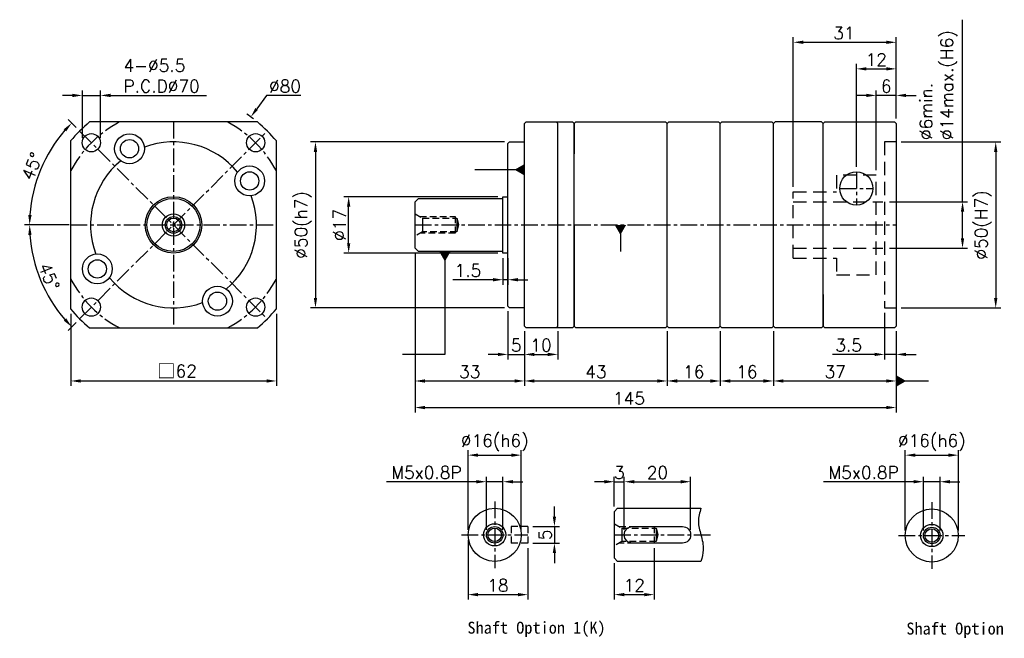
# Model space of a CAD drawing. Header units: millimetres. Extents: x -362 to 775, y -19 to 500.
# Tile 1 of 2: x -362 to -65, y 256 to 442. Entities that reach past the tile are written whole.
import ezdxf

# ---------------------------------------------------------------- set-up
doc = ezdxf.new("R2010")
doc.units = ezdxf.units.MM
doc.header["$LTSCALE"] = 4
doc.linetypes.add('CENTER', pattern=[2, 1.25, -0.25, 0.25, -0.25])
doc.linetypes.add('DASHED', pattern=[0.75, 0.5, -0.25])
for name, color, linetype in [('DIM', 6, 'Continuous'), ('MF060X-012', 7, 'Continuous'), ('MF60X1-010', 7, 'Continuous'), ('MF60X1-011', 7, 'Continuous'), ('圖框', 7, 'Continuous')]:
    doc.layers.add(name, color=color, linetype=linetype)
doc.styles.get("Standard").update_dxf_attribs({"font": 'romans.shx'})
doc.dimstyles.new('R', dxfattribs={"dimscale": 1.5, "dimtxt": 2.5, "dimasz": 2, "dimexe": 1, "dimexo": 1, "dimgap": 0.6, "dimtad": 1, "dimtoh": 1, "dimdec": 4, "dimdsep": 46, "dimtxsty": 'Standard', "dimcen": 0.5, "dimdle": 1, "dimclrt": 7, "dimadec": 4, "dimazin": 2, "dimtfac": 1, "dimtdec": 4, "dimtofl": 0, "dimtmove": 0, "dimatfit": 3, "dimfxl": 0, "dimtolj": 1, "dimarcsym": 0})
doc.dimstyles.get("Standard").update_dxf_attribs({"dimscale": 1.5, "dimtxt": 2.5, "dimasz": 2, "dimexe": 1, "dimexo": 1, "dimgap": 0.6, "dimtad": 1, "dimdec": 4, "dimdsep": 46, "dimtxsty": 'Standard', "dimcen": 0.5, "dimdle": 1, "dimclrt": 7, "dimadec": 4, "dimazin": 2, "dimtfac": 1, "dimtdec": 4, "dimtofl": 0, "dimtmove": 0, "dimatfit": 3, "dimfxl": 0, "dimtolj": 1, "dimarcsym": 0})

# ---------------------------------------------------------------- blocks, each defined once
blk = doc.blocks.new('*D12')
at = {"color": 0, "lineweight": -2}
for p, q in [((-109.84, 398.06), (-109.84, 429.06)), ((-106.84, 427.56), (-100.84, 427.56)), ((-97.84, 412.56), (-97.84, 429.06))]:
    blk.add_line(p, q, dxfattribs=at)
at = {"color": 0}
for points in [[(-106.84, 428.06), (-106.84, 427.06), (-109.84, 427.56)], [(-100.84, 428.06), (-100.84, 427.06), (-97.84, 427.56)]]:
    blk.add_solid(points, dxfattribs=at)
at = {"layer": 'Defpoints', "color": 0}
for p in [(-97.84, 427.56), (-97.84, 411.06), (-109.84, 396.56)]:
    blk.add_point(p, dxfattribs=at)
at = {"color": 7, "insert": (-103.84, 430.33), "char_height": 3.75, "attachment_point": 5}
blk.add_mtext('\\A1;12', dxfattribs=at)
blk = doc.blocks.new('*D13')
at = {"color": 0, "lineweight": -2}
for p, q in [((-134.84, 348.56), (-134.84, 332.06)), ((-97.84, 348.56), (-97.84, 332.06)), ((-131.84, 333.56), (-100.84, 333.56))]:
    blk.add_line(p, q, dxfattribs=at)
at = {"color": 0}
for points in [[(-131.84, 334.06), (-131.84, 333.06), (-134.84, 333.56)], [(-100.84, 334.06), (-100.84, 333.06), (-97.84, 333.56)]]:
    blk.add_solid(points, dxfattribs=at)
at = {"layer": 'Defpoints', "color": 0}
for p in [(-134.84, 350.06), (-97.84, 350.06), (-97.84, 333.56)]:
    blk.add_point(p, dxfattribs=at)
at = {"color": 7, "insert": (-116.21, 336.33), "char_height": 3.75, "attachment_point": 5}
blk.add_mtext('\\A1;37', dxfattribs=at)
blk = doc.blocks.new('*D28')
at = {"layer": 'Defpoints', "color": 0}
for p in [(-262.84, 389.06), (-216.34, 389.06), (-216.34, 372.06)]:
    blk.add_point(p, dxfattribs=at)
at = {"layer": '圖框', "color": 0, "lineweight": -2}
for p, q in [((-217.84, 389.06), (-264.34, 389.06)), ((-262.84, 375.06), (-262.84, 386.06)), ((-217.84, 372.06), (-264.34, 372.06))]:
    blk.add_line(p, q, dxfattribs=at)
at = {"layer": '圖框', "color": 0}
for points in [[(-263.34, 386.06), (-262.34, 386.06), (-262.84, 389.06)], [(-263.34, 375.06), (-262.34, 375.06), (-262.84, 372.06)]]:
    blk.add_solid(points, dxfattribs=at)
at = {"layer": '圖框', "color": 7, "insert": (-265.61, 380.56), "char_height": 3.75, "attachment_point": 5, "rotation": 90}
blk.add_mtext('\\A1;%%C17', dxfattribs=at)
blk = doc.blocks.new('*D29')
at = {"layer": 'Defpoints', "color": 0}
for p in [(-214.34, 405.56), (-272.84, 355.56), (-214.34, 355.56)]:
    blk.add_point(p, dxfattribs=at)
at = {"layer": '圖框', "color": 0, "lineweight": -2}
for p, q in [((-215.84, 405.56), (-274.34, 405.56)), ((-272.84, 402.56), (-272.84, 358.56)), ((-215.84, 355.56), (-274.34, 355.56))]:
    blk.add_line(p, q, dxfattribs=at)
at = {"layer": '圖框', "color": 0}
for points in [[(-273.34, 402.56), (-272.34, 402.56), (-272.84, 405.56)], [(-273.34, 358.56), (-272.34, 358.56), (-272.84, 355.56)]]:
    blk.add_solid(points, dxfattribs=at)
at = {"layer": '圖框', "color": 7, "insert": (-276.59, 380.56), "char_height": 3.75, "attachment_point": 5, "rotation": 90}
blk.add_mtext('\\A1;%%C50(h7)', dxfattribs=at)
blk = doc.blocks.new('*D30')
at = {"layer": 'Defpoints', "color": 0}
for p in [(-216.34, 372.06), (-214.84, 372.06), (-214.84, 364.06)]:
    blk.add_point(p, dxfattribs=at)
at = {"layer": '圖框', "color": 0, "lineweight": -2}
for p, q in [((-216.34, 370.56), (-216.34, 362.56)), ((-214.84, 370.56), (-214.84, 362.56)), ((-219.34, 364.06), (-231.46, 364.06)), ((-214.84, 364.06), (-216.34, 364.06)), ((-211.84, 364.06), (-208.84, 364.06))]:
    blk.add_line(p, q, dxfattribs=at)
at = {"layer": '圖框', "color": 0}
for points in [[(-219.34, 364.56), (-219.34, 363.56), (-216.34, 364.06)], [(-211.84, 364.56), (-211.84, 363.56), (-214.84, 364.06)]]:
    blk.add_solid(points, dxfattribs=at)
at = {"layer": '圖框', "color": 7, "insert": (-226.9, 366.83), "char_height": 3.75, "attachment_point": 5}
blk.add_mtext('\\A1;1.5', dxfattribs=at)
blk = doc.blocks.new('*D31')
at = {"layer": 'Defpoints', "color": 0}
for p in [(-214.84, 356.06), (-209.84, 350.06), (-209.84, 341.56)]:
    blk.add_point(p, dxfattribs=at)
at = {"layer": '圖框', "color": 0, "lineweight": -2}
for p, q in [((-214.84, 354.56), (-214.84, 340.06)), ((-209.84, 348.56), (-209.84, 340.06)), ((-217.84, 341.56), (-220.84, 341.56)), ((-214.84, 341.56), (-209.84, 341.56)), ((-206.84, 341.56), (-203.84, 341.56))]:
    blk.add_line(p, q, dxfattribs=at)
at = {"layer": '圖框', "color": 0}
for points in [[(-217.84, 342.06), (-217.84, 341.06), (-214.84, 341.56)], [(-206.84, 342.06), (-206.84, 341.06), (-209.84, 341.56)]]:
    blk.add_solid(points, dxfattribs=at)
at = {"layer": '圖框', "color": 7, "insert": (-212.34, 344.33), "char_height": 3.75, "attachment_point": 5}
blk.add_mtext('\\A1;5', dxfattribs=at)
blk = doc.blocks.new('*D32')
at = {"layer": 'Defpoints', "color": 0}
for p in [(-209.84, 350.06), (-199.84, 350.06), (-199.84, 341.56)]:
    blk.add_point(p, dxfattribs=at)
at = {"layer": '圖框', "color": 0, "lineweight": -2}
for p, q in [((-209.84, 348.56), (-209.84, 340.06)), ((-199.84, 348.56), (-199.84, 340.06)), ((-206.84, 341.56), (-202.84, 341.56))]:
    blk.add_line(p, q, dxfattribs=at)
at = {"layer": '圖框', "color": 0}
for points in [[(-206.84, 342.06), (-206.84, 341.06), (-209.84, 341.56)], [(-202.84, 342.06), (-202.84, 341.06), (-199.84, 341.56)]]:
    blk.add_solid(points, dxfattribs=at)
at = {"layer": '圖框', "color": 7, "insert": (-204.84, 344.33), "char_height": 3.75, "attachment_point": 5}
blk.add_mtext('\\A1;10', dxfattribs=at)
blk = doc.blocks.new('*D33')
at = {"layer": 'Defpoints', "color": 0}
for p in [(-242.84, 373.56), (-209.84, 350.06), (-209.84, 333.56)]:
    blk.add_point(p, dxfattribs=at)
at = {"layer": '圖框', "color": 0, "lineweight": -2}
for p, q in [((-242.84, 372.06), (-242.84, 332.06)), ((-209.84, 348.56), (-209.84, 332.06)), ((-239.84, 333.56), (-212.84, 333.56))]:
    blk.add_line(p, q, dxfattribs=at)
at = {"layer": '圖框', "color": 0}
for points in [[(-239.84, 334.06), (-239.84, 333.06), (-242.84, 333.56)], [(-212.84, 334.06), (-212.84, 333.06), (-209.84, 333.56)]]:
    blk.add_solid(points, dxfattribs=at)
at = {"layer": '圖框', "color": 7, "insert": (-226.34, 336.33), "char_height": 3.75, "attachment_point": 5}
blk.add_mtext('\\A1;33', dxfattribs=at)
blk = doc.blocks.new('*D34')
at = {"layer": 'Defpoints', "color": 0}
for p in [(-209.84, 350.06), (-166.84, 350.06), (-166.84, 333.56)]:
    blk.add_point(p, dxfattribs=at)
at = {"layer": '圖框', "color": 0, "lineweight": -2}
for p, q in [((-209.84, 348.56), (-209.84, 332.06)), ((-166.84, 348.56), (-166.84, 332.06)), ((-206.84, 333.56), (-169.84, 333.56))]:
    blk.add_line(p, q, dxfattribs=at)
at = {"layer": '圖框', "color": 0}
for points in [[(-206.84, 334.06), (-206.84, 333.06), (-209.84, 333.56)], [(-169.84, 334.06), (-169.84, 333.06), (-166.84, 333.56)]]:
    blk.add_solid(points, dxfattribs=at)
at = {"layer": '圖框', "color": 7, "insert": (-188.34, 336.33), "char_height": 3.75, "attachment_point": 5}
blk.add_mtext('\\A1;43', dxfattribs=at)
blk = doc.blocks.new('*D35')
at = {"layer": 'Defpoints', "color": 0}
for p in [(-97.84, 435.56), (-97.84, 411.06), (-128.84, 390.56)]:
    blk.add_point(p, dxfattribs=at)
at = {"layer": '圖框', "color": 0, "lineweight": -2}
for p, q in [((-128.84, 392.06), (-128.84, 437.06)), ((-97.84, 412.56), (-97.84, 437.06)), ((-125.84, 435.56), (-100.84, 435.56))]:
    blk.add_line(p, q, dxfattribs=at)
at = {"layer": '圖框', "color": 0}
for points in [[(-125.84, 436.06), (-125.84, 435.06), (-128.84, 435.56)], [(-100.84, 436.06), (-100.84, 435.06), (-97.84, 435.56)]]:
    blk.add_solid(points, dxfattribs=at)
at = {"layer": '圖框', "color": 7, "insert": (-113.59, 438.33), "char_height": 3.75, "attachment_point": 5}
blk.add_mtext('\\A1;31', dxfattribs=at)
blk = doc.blocks.new('*D36')
at = {"layer": 'Defpoints', "color": 0}
for p in [(-97.84, 405.56), (-97.84, 355.56), (-67.84, 355.56)]:
    blk.add_point(p, dxfattribs=at)
at = {"layer": '圖框', "color": 0, "lineweight": -2}
for p, q in [((-96.34, 405.56), (-66.34, 405.56)), ((-67.84, 402.56), (-67.84, 358.56)), ((-96.34, 355.56), (-66.34, 355.56))]:
    blk.add_line(p, q, dxfattribs=at)
at = {"layer": '圖框', "color": 0}
for points in [[(-68.34, 402.56), (-67.34, 402.56), (-67.84, 405.56)], [(-68.34, 358.56), (-67.34, 358.56), (-67.84, 355.56)]]:
    blk.add_solid(points, dxfattribs=at)
at = {"layer": '圖框', "color": 7, "insert": (-71.59, 380.56), "char_height": 3.75, "attachment_point": 5, "rotation": 90}
blk.add_mtext('\\A1;%%C50(H7)', dxfattribs=at)
blk = doc.blocks.new('*D37')
at = {"layer": 'Defpoints', "color": 0}
for p in [(-101.34, 387.56), (-101.34, 373.56), (-77.84, 373.56)]:
    blk.add_point(p, dxfattribs=at)
at = {"layer": '圖框', "color": 0, "lineweight": -2}
for p, q in [((-77.84, 387.56), (-77.84, 442.36)), ((-99.84, 387.56), (-76.34, 387.56)), ((-77.84, 376.56), (-77.84, 384.56)), ((-99.84, 373.56), (-76.34, 373.56))]:
    blk.add_line(p, q, dxfattribs=at)
at = {"layer": '圖框', "color": 0}
for points in [[(-78.34, 384.56), (-77.34, 384.56), (-77.84, 387.56)], [(-78.34, 376.56), (-77.34, 376.56), (-77.84, 373.56)]]:
    blk.add_solid(points, dxfattribs=at)
at = {"layer": '圖框', "color": 7, "insert": (-90.7, 406.11), "char_height": 3.75, "attachment_point": 1, "rotation": 90}
blk.add_mtext('\\A1;%%C6min.\\P%%C14max.(H6)', dxfattribs=at)
blk = doc.blocks.new('*D38')
at = {"layer": 'Defpoints', "color": 0}
for p in [(-101.34, 355.56), (-97.84, 350.06), (-97.84, 341.56)]:
    blk.add_point(p, dxfattribs=at)
at = {"layer": '圖框', "color": 0, "lineweight": -2}
for p, q in [((-101.34, 354.06), (-101.34, 340.06)), ((-97.84, 348.56), (-97.84, 340.06)), ((-104.34, 341.56), (-116.99, 341.56)), ((-97.84, 341.56), (-101.34, 341.56)), ((-94.84, 341.56), (-91.84, 341.56))]:
    blk.add_line(p, q, dxfattribs=at)
at = {"layer": '圖框', "color": 0}
for points in [[(-104.34, 342.06), (-104.34, 341.06), (-101.34, 341.56)], [(-94.84, 342.06), (-94.84, 341.06), (-97.84, 341.56)]]:
    blk.add_solid(points, dxfattribs=at)
at = {"layer": '圖框', "color": 7, "insert": (-112.17, 344.33), "char_height": 3.75, "attachment_point": 5}
blk.add_mtext('\\A1;3.5', dxfattribs=at)
blk = doc.blocks.new('*D39')
at = {"layer": 'Defpoints', "color": 0}
for p in [(-287.31, 408.84), (-345.6, 380.56), (-285.6, 380.56), (-357.51, 369.32), (-343.88, 352.27)]:
    blk.add_point(p, dxfattribs=at)
at = {"layer": '圖框', "color": 0, "lineweight": -2}
for p, q in [((-347.1, 380.56), (-360.49, 380.56)), ((-344.94, 351.21), (-347.34, 348.81))]:
    blk.add_line(p, q, dxfattribs=at)
blk.add_arc((-315.6, 380.56), 43.4, 183.9617, 221.0383, dxfattribs=at)
at = {"layer": '圖框', "color": 0}
for points in [[(-359.39, 377.54), (-358.39, 377.58), (-358.99, 380.56)], [(-347.96, 352.41), (-348.69, 351.72), (-346.28, 349.87)]]:
    blk.add_solid(points, dxfattribs=at)
at = {"layer": '圖框', "color": 7, "insert": (-353.13, 365.01), "char_height": 3.75, "attachment_point": 5, "rotation": 292.5}
blk.add_mtext('\\A1;45°', dxfattribs=at)
blk = doc.blocks.new('*D40')
at = {"layer": 'Defpoints', "color": 0}
for p in [(-343.88, 408.84), (-353.18, 402.26), (-345.6, 380.56), (-285.6, 380.56), (-287.31, 352.27)]:
    blk.add_point(p, dxfattribs=at)
at = {"layer": '圖框', "color": 0, "lineweight": -2}
for p, q in [((-344.94, 409.9), (-347.35, 412.31)), ((-347.1, 380.56), (-360.5, 380.56))]:
    blk.add_line(p, q, dxfattribs=at)
blk.add_arc((-315.6, 380.56), 43.4, 138.9613, 176.0387, dxfattribs=at)
at = {"layer": '圖框', "color": 0}
for points in [[(-348.7, 409.39), (-347.97, 408.71), (-346.29, 411.24)], [(-358.39, 383.54), (-359.39, 383.57), (-359, 380.56)]]:
    blk.add_solid(points, dxfattribs=at)
at = {"layer": '圖框', "color": 7, "insert": (-358.26, 398.23), "char_height": 3.75, "attachment_point": 5, "rotation": 67.5}
blk.add_mtext('\\A1;45°', dxfattribs=at)
blk = doc.blocks.new('*D16')
at = {"layer": 'Defpoints', "color": 0}
for p in [(-337.6, 419.56), (-343.1, 405.31), (-337.6, 405.31)]:
    blk.add_point(p, dxfattribs=at)
at = {"layer": '圖框', "color": 0, "lineweight": -2}
for p, q in [((-346.1, 419.56), (-349.1, 419.56)), ((-343.1, 406.81), (-343.1, 421.06)), ((-343.1, 419.56), (-337.6, 419.56)), ((-337.6, 406.81), (-337.6, 421.06)), ((-334.6, 419.56), (-305.69, 419.56))]:
    blk.add_line(p, q, dxfattribs=at)
at = {"layer": '圖框', "color": 0}
for points in [[(-346.1, 420.06), (-346.1, 419.06), (-343.1, 419.56)], [(-334.6, 420.06), (-334.6, 419.06), (-337.6, 419.56)]]:
    blk.add_solid(points, dxfattribs=at)
at = {"layer": '圖框', "color": 7, "insert": (-330.7, 430.46), "char_height": 3.75, "attachment_point": 1}
blk.add_mtext('\\A1;4-%%C5.5\\PP.C.D%%C70', dxfattribs=at)
blk = doc.blocks.new('*D17')
at = {"color": 0, "lineweight": -2}
for p, q in [((-242.84, 372.06), (-242.84, 324.06)), ((-97.84, 348.56), (-97.84, 324.06)), ((-239.84, 325.56), (-100.84, 325.56))]:
    blk.add_line(p, q, dxfattribs=at)
at = {"color": 0}
for points in [[(-239.84, 326.06), (-239.84, 325.06), (-242.84, 325.56)], [(-100.84, 326.06), (-100.84, 325.06), (-97.84, 325.56)]]:
    blk.add_solid(points, dxfattribs=at)
at = {"layer": 'Defpoints', "color": 0}
for p in [(-242.84, 373.56), (-97.84, 350.06), (-97.84, 325.56)]:
    blk.add_point(p, dxfattribs=at)
at = {"color": 7, "insert": (-178.34, 328.33), "char_height": 3.75, "attachment_point": 5}
blk.add_mtext('\\A1;145', dxfattribs=at)
blk = doc.blocks.new('*D18')
at = {"layer": 'Defpoints', "color": 0}
for p in [(-210.84, 311.22), (-226.84, 287.22), (-210.84, 287.22)]:
    blk.add_point(p, dxfattribs=at)
at = {"layer": '圖框', "color": 0, "lineweight": -2}
for p, q in [((-226.84, 288.72), (-226.84, 312.72)), ((-210.84, 288.72), (-210.84, 312.72)), ((-223.84, 311.22), (-213.84, 311.22))]:
    blk.add_line(p, q, dxfattribs=at)
at = {"layer": '圖框', "color": 0}
for points in [[(-223.84, 311.72), (-223.84, 310.72), (-226.84, 311.22)], [(-213.84, 311.72), (-213.84, 310.72), (-210.84, 311.22)]]:
    blk.add_solid(points, dxfattribs=at)
at = {"layer": '圖框', "color": 7, "insert": (-218.84, 314.98), "char_height": 3.75, "attachment_point": 5}
blk.add_mtext('\\A1;%%C16(h6)', dxfattribs=at)
blk = doc.blocks.new('*D19')
at = {"layer": 'Defpoints', "color": 0}
for p in [(-216.34, 303.22), (-221.34, 287.22), (-216.34, 287.22)]:
    blk.add_point(p, dxfattribs=at)
at = {"layer": '圖框', "color": 0, "lineweight": -2}
for p, q in [((-224.34, 303.22), (-251.46, 303.22)), ((-221.34, 288.72), (-221.34, 304.72)), ((-216.34, 303.22), (-221.34, 303.22)), ((-216.34, 288.72), (-216.34, 304.72)), ((-213.34, 303.22), (-210.34, 303.22))]:
    blk.add_line(p, q, dxfattribs=at)
at = {"layer": '圖框', "color": 0}
for points in [[(-224.34, 303.72), (-224.34, 302.72), (-221.34, 303.22)], [(-213.34, 303.72), (-213.34, 302.72), (-216.34, 303.22)]]:
    blk.add_solid(points, dxfattribs=at)
at = {"layer": '圖框', "color": 7, "insert": (-239.4, 306), "char_height": 3.75, "attachment_point": 5}
blk.add_mtext('\\A1;M5x0.8P', dxfattribs=at)
blk = doc.blocks.new('*D20')
at = {"layer": 'Defpoints', "color": 0}
for p in [(-208.84, 289.72), (-208.84, 284.72), (-200.84, 284.72)]:
    blk.add_point(p, dxfattribs=at)
at = {"layer": '圖框', "color": 0, "lineweight": -2}
for p, q in [((-200.84, 292.72), (-200.84, 295.72)), ((-207.34, 289.72), (-199.34, 289.72)), ((-200.84, 289.72), (-200.84, 284.72)), ((-207.34, 284.72), (-199.34, 284.72)), ((-200.84, 281.72), (-200.84, 278.72))]:
    blk.add_line(p, q, dxfattribs=at)
at = {"layer": '圖框', "color": 0}
for points in [[(-201.34, 292.72), (-200.34, 292.72), (-200.84, 289.72)], [(-201.34, 281.72), (-200.34, 281.72), (-200.84, 284.72)]]:
    blk.add_solid(points, dxfattribs=at)
at = {"layer": '圖框', "color": 7, "insert": (-203.61, 287.22), "char_height": 3.75, "attachment_point": 5, "rotation": 90}
blk.add_mtext('\\A1;5', dxfattribs=at)
blk = doc.blocks.new('*D21')
at = {"layer": 'Defpoints', "color": 0}
for p in [(-226.84, 287.22), (-208.84, 284.72), (-208.84, 269.22)]:
    blk.add_point(p, dxfattribs=at)
at = {"layer": '圖框', "color": 0, "lineweight": -2}
for p, q in [((-226.84, 285.72), (-226.84, 267.72)), ((-208.84, 283.22), (-208.84, 267.72)), ((-223.84, 269.22), (-211.84, 269.22))]:
    blk.add_line(p, q, dxfattribs=at)
at = {"layer": '圖框', "color": 0}
for points in [[(-223.84, 269.72), (-223.84, 268.72), (-226.84, 269.22)], [(-211.84, 269.72), (-211.84, 268.72), (-208.84, 269.22)]]:
    blk.add_solid(points, dxfattribs=at)
at = {"layer": '圖框', "color": 7, "insert": (-217.87, 272), "char_height": 3.75, "attachment_point": 5}
blk.add_mtext('\\A1;18', dxfattribs=at)
blk = doc.blocks.new('*D22')
at = {"layer": 'Defpoints', "color": 0}
for p in [(-179.78, 303.22), (-182.78, 294.22), (-179.78, 287.22)]:
    blk.add_point(p, dxfattribs=at)
at = {"layer": '圖框', "color": 0, "lineweight": -2}
for p, q in [((-185.78, 303.22), (-188.78, 303.22)), ((-182.78, 295.72), (-182.78, 304.72)), ((-182.78, 303.22), (-179.78, 303.22)), ((-179.78, 288.72), (-179.78, 304.72)), ((-176.78, 303.22), (-173.78, 303.22))]:
    blk.add_line(p, q, dxfattribs=at)
at = {"layer": '圖框', "color": 0}
for points in [[(-185.78, 303.72), (-185.78, 302.72), (-182.78, 303.22)], [(-176.78, 303.72), (-176.78, 302.72), (-179.78, 303.22)]]:
    blk.add_solid(points, dxfattribs=at)
at = {"layer": '圖框', "color": 7, "insert": (-181.28, 306), "char_height": 3.75, "attachment_point": 5}
blk.add_mtext('\\A1;3', dxfattribs=at)
blk = doc.blocks.new('*D23')
at = {"layer": 'Defpoints', "color": 0}
for p in [(-159.78, 303.22), (-179.78, 287.22), (-159.78, 287.22)]:
    blk.add_point(p, dxfattribs=at)
at = {"layer": '圖框', "color": 0, "lineweight": -2}
for p, q in [((-179.78, 288.72), (-179.78, 304.72)), ((-176.78, 303.22), (-162.78, 303.22)), ((-159.78, 288.72), (-159.78, 304.72))]:
    blk.add_line(p, q, dxfattribs=at)
at = {"layer": '圖框', "color": 0}
for points in [[(-176.78, 303.72), (-176.78, 302.72), (-179.78, 303.22)], [(-162.78, 303.72), (-162.78, 302.72), (-159.78, 303.22)]]:
    blk.add_solid(points, dxfattribs=at)
at = {"layer": '圖框', "color": 7, "insert": (-169.78, 306), "char_height": 3.75, "attachment_point": 5}
blk.add_mtext('\\A1;20', dxfattribs=at)
blk = doc.blocks.new('*D24')
at = {"layer": 'Defpoints', "color": 0}
for p in [(-170.78, 284.72), (-182.78, 280.22), (-170.78, 269.22)]:
    blk.add_point(p, dxfattribs=at)
at = {"layer": '圖框', "color": 0, "lineweight": -2}
for p, q in [((-170.78, 283.22), (-170.78, 267.72)), ((-182.78, 278.72), (-182.78, 267.72)), ((-179.78, 269.22), (-173.78, 269.22))]:
    blk.add_line(p, q, dxfattribs=at)
at = {"layer": '圖框', "color": 0}
for points in [[(-179.78, 269.72), (-179.78, 268.72), (-182.78, 269.22)], [(-173.78, 269.72), (-173.78, 268.72), (-170.78, 269.22)]]:
    blk.add_solid(points, dxfattribs=at)
at = {"layer": '圖框', "color": 7, "insert": (-176.78, 272), "char_height": 3.75, "attachment_point": 5}
blk.add_mtext('\\A1;12', dxfattribs=at)
blk = doc.blocks.new('*D25')
at = {"layer": 'Defpoints', "color": 0}
for p in [(-79.11, 311.22), (-95.11, 287.03), (-79.11, 287.03)]:
    blk.add_point(p, dxfattribs=at)
at = {"layer": '圖框', "color": 0, "lineweight": -2}
for p, q in [((-95.11, 288.53), (-95.11, 312.72)), ((-79.11, 288.53), (-79.11, 312.72)), ((-92.11, 311.22), (-82.11, 311.22))]:
    blk.add_line(p, q, dxfattribs=at)
at = {"layer": '圖框', "color": 0}
for points in [[(-92.11, 311.72), (-92.11, 310.72), (-95.11, 311.22)], [(-82.11, 311.72), (-82.11, 310.72), (-79.11, 311.22)]]:
    blk.add_solid(points, dxfattribs=at)
at = {"layer": '圖框', "color": 7, "insert": (-87.11, 314.98), "char_height": 3.75, "attachment_point": 5}
blk.add_mtext('\\A1;%%C16(h6)', dxfattribs=at)
blk = doc.blocks.new('*D26')
at = {"layer": 'Defpoints', "color": 0}
for p in [(-84.61, 303.22), (-89.61, 287.03), (-84.61, 287.03)]:
    blk.add_point(p, dxfattribs=at)
at = {"layer": '圖框', "color": 0, "lineweight": -2}
for p, q in [((-92.61, 303.22), (-119.73, 303.22)), ((-89.61, 288.53), (-89.61, 304.72)), ((-84.61, 303.22), (-89.61, 303.22)), ((-84.61, 288.53), (-84.61, 304.72)), ((-81.61, 303.22), (-78.61, 303.22))]:
    blk.add_line(p, q, dxfattribs=at)
at = {"layer": '圖框', "color": 0}
for points in [[(-92.61, 303.72), (-92.61, 302.72), (-89.61, 303.22)], [(-81.61, 303.72), (-81.61, 302.72), (-84.61, 303.22)]]:
    blk.add_solid(points, dxfattribs=at)
at = {"layer": '圖框', "color": 7, "insert": (-107.67, 306), "char_height": 3.75, "attachment_point": 5}
blk.add_mtext('\\A1;M5x0.8P', dxfattribs=at)
blk = doc.blocks.new('*D41')
at = {"color": 0, "lineweight": -2}
for p, q in [((-346.6, 353.78), (-346.6, 332.06)), ((-284.6, 353.78), (-284.6, 332.06)), ((-343.6, 333.56), (-287.6, 333.56))]:
    blk.add_line(p, q, dxfattribs=at)
at = {"color": 0}
for points in [[(-343.6, 334.06), (-343.6, 333.06), (-346.6, 333.56)], [(-287.6, 334.06), (-287.6, 333.06), (-284.6, 333.56)]]:
    blk.add_solid(points, dxfattribs=at)
at = {"layer": 'Defpoints', "color": 0}
for p in [(-346.6, 355.28), (-284.6, 355.28), (-284.6, 333.56)]:
    blk.add_point(p, dxfattribs=at)
at = {"color": 7, "insert": (-314.57, 336.49), "char_height": 3.75, "attachment_point": 5}
blk.add_mtext('\\A1;{\\fPMingLiU|b0|i0|c136|p18;\\H1.083x;\\C0;□}62', dxfattribs=at)
blk = doc.blocks.new('*D48')
at = {"layer": 'Defpoints', "color": 0}
for p in [(-292.31, 413.05), (-338.96, 348.06)]:
    blk.add_point(p, dxfattribs=at)
at = {"layer": '圖框', "color": 0, "lineweight": -2}
for p, q in [((-287.64, 419.56), (-290.56, 415.49)), ((-277.28, 419.56), (-287.64, 419.56)), ((-316.38, 380.56), (-314.88, 380.56)), ((-315.63, 379.81), (-315.63, 381.31))]:
    blk.add_line(p, q, dxfattribs=at)
blk.add_arc((-315.63, 380.56), 40, 52.9536, 56.4814, dxfattribs=at)
at = {"layer": '圖框', "color": 0}
blk.add_solid([(-290.97, 415.78), (-290.15, 415.2), (-292.31, 413.05)], dxfattribs=at)
at = {"layer": '圖框', "color": 7, "insert": (-282.01, 422.33), "char_height": 3.75, "attachment_point": 5}
blk.add_mtext('\\A1;∅80', dxfattribs=at)
blk = doc.blocks.new('*D52')
at = {"color": 0, "lineweight": -2}
for p, q in [((-166.84, 348.56), (-166.84, 332.06)), ((-150.84, 348.56), (-150.84, 332.06)), ((-163.84, 333.56), (-153.84, 333.56))]:
    blk.add_line(p, q, dxfattribs=at)
at = {"color": 0}
for points in [[(-163.84, 334.06), (-163.84, 333.06), (-166.84, 333.56)], [(-153.84, 334.06), (-153.84, 333.06), (-150.84, 333.56)]]:
    blk.add_solid(points, dxfattribs=at)
at = {"layer": 'Defpoints', "color": 0}
for p in [(-166.84, 350.06), (-150.84, 350.06), (-150.84, 333.56)]:
    blk.add_point(p, dxfattribs=at)
at = {"color": 7, "insert": (-158.84, 336.33), "char_height": 3.75, "attachment_point": 5}
blk.add_mtext('\\A1;16', dxfattribs=at)
blk = doc.blocks.new('_DatumFilled')
at = {"color": 0, "linetype": 'ByBlock'}
blk.add_solid([(0, 0.577), (-1, 0), (0, -0.577)], dxfattribs=at)
blk = doc.blocks.new('*D53')
at = {"color": 0, "lineweight": -2}
for p, q in [((-106.84, 419.56), (-109.84, 419.56)), ((-103.84, 397.06), (-103.84, 421.06)), ((-97.84, 419.56), (-103.84, 419.56)), ((-97.84, 412.56), (-97.84, 421.06)), ((-94.84, 419.56), (-91.84, 419.56))]:
    blk.add_line(p, q, dxfattribs=at)
at = {"color": 0}
for points in [[(-106.84, 420.06), (-106.84, 419.06), (-103.84, 419.56)], [(-94.84, 420.06), (-94.84, 419.06), (-97.84, 419.56)]]:
    blk.add_solid(points, dxfattribs=at)
at = {"layer": 'Defpoints', "color": 0}
for p in [(-103.84, 419.56), (-97.84, 411.06), (-103.84, 395.56)]:
    blk.add_point(p, dxfattribs=at)
at = {"color": 7, "insert": (-100.84, 422.33), "char_height": 3.75, "attachment_point": 5}
blk.add_mtext('\\A1;6', dxfattribs=at)
blk = doc.blocks.new('*D54')
at = {"color": 0, "lineweight": -2}
for p, q in [((-150.84, 348.56), (-150.84, 332.06)), ((-134.84, 348.56), (-134.84, 332.06)), ((-147.84, 333.56), (-137.84, 333.56))]:
    blk.add_line(p, q, dxfattribs=at)
at = {"color": 0}
for points in [[(-147.84, 334.06), (-147.84, 333.06), (-150.84, 333.56)], [(-137.84, 334.06), (-137.84, 333.06), (-134.84, 333.56)]]:
    blk.add_solid(points, dxfattribs=at)
at = {"layer": 'Defpoints', "color": 0}
for p in [(-150.84, 350.06), (-134.84, 350.06), (-134.84, 333.56)]:
    blk.add_point(p, dxfattribs=at)
at = {"color": 7, "insert": (-142.84, 336.33), "char_height": 3.75, "attachment_point": 5}
blk.add_mtext('\\A1;16', dxfattribs=at)

msp = doc.modelspace()

# ---------------------------------------------------------------- linework, layer by layer
at = {"color": 0}
for p, q in [((-209.83739, 411.05668), (-209.33739, 411.55668)), ((-209.83739, 405.55668), (-209.83739, 411.05668)), ((-209.33739, 411.55668), (-195.33739, 411.55668)), ((-199.83739, 411.05668), (-200.33739, 411.55668)), ((-199.83739, 350.05668), (-199.83739, 411.05668)), ((-195.33739, 411.55668), (-194.83739, 411.05668)), ((-194.83739, 411.05668), (-194.83739, 401.93168)), ((-166.83738, 350.05668), (-166.83738, 411.05668)), ((-166.83738, 350.05668), (-166.83738, 411.05668)), ((-150.83736, 350.05668), (-150.83736, 411.05668)), ((-134.33738, 411.55668), (-134.83738, 411.05668)), ((-134.83736, 350.05668), (-134.83736, 411.05668)), ((-120.33738, 411.55668), (-134.33738, 411.55668)), ((-119.83738, 411.05668), (-120.33738, 411.55668)), ((-119.83738, 411.05668), (-119.33738, 411.55668)), ((-119.83738, 401.55668), (-119.83738, 411.05668)), ((-119.83738, 350.05668), (-119.83738, 411.05668)), ((-119.33738, 411.55668), (-98.33738, 411.55668)), ((-98.33738, 411.55668), (-97.83738, 411.05668)), ((-97.83738, 411.05668), (-97.83738, 350.05668)), ((-214.83739, 405.05668), (-214.33739, 405.55668)), ((-214.83739, 356.05668), (-214.83739, 405.05668)), ((-214.33739, 405.55668), (-209.83739, 405.55668)), ((-209.83739, 350.05668), (-209.83739, 405.55668)), ((-216.33739, 372.05668), (-216.33739, 389.05668)), ((-216.33739, 389.05668), (-214.83739, 389.05668)), ((-242.83739, 387.55668), (-241.83739, 388.55668)), ((-242.83739, 373.55668), (-242.83739, 387.55668)), ((-241.83739, 388.55668), (-216.33739, 388.55668)), ((-240.58572, 382.60668), (-240.58572, 378.50668)), ((-230.26239, 382.60668), (-230.26239, 378.50668)), ((-194.83739, 380.55668), (-194.83739, 350.05668)), ((-241.83739, 372.55668), (-242.83739, 373.55668)), ((-216.33739, 372.55668), (-241.83739, 372.55668)), ((-214.83739, 372.05668), (-216.33739, 372.05668)), ((-119.83738, 359.55668), (-119.83738, 350.05668)), ((-214.33739, 355.55668), (-214.83739, 356.05668)), ((-209.83739, 355.55668), (-214.33739, 355.55668)), ((-209.33739, 349.55668), (-209.83739, 350.05668)), ((-195.33739, 349.55668), (-209.33739, 349.55668)), ((-200.33739, 349.55668), (-199.83739, 350.05668)), ((-194.83739, 350.05668), (-195.33739, 349.55668)), ((-134.33738, 349.55668), (-134.83738, 350.05668)), ((-120.33738, 349.55668), (-134.33738, 349.55668)), ((-120.33738, 349.55668), (-119.83738, 350.05668)), ((-119.33738, 349.55668), (-119.83738, 350.05668)), ((-98.33738, 349.55668), (-119.33738, 349.55668)), ((-97.83738, 350.05668), (-98.33738, 349.55668))]:
    msp.add_line(p, q, dxfattribs=at)
at = {"color": 0, "linetype": 'DASHED', "ltscale": 2}
for p, q in [((-97.83738, 405.55668), (-101.33738, 405.55668)), ((-101.33738, 405.55668), (-101.33738, 355.55668)), ((-103.83738, 395.55668), (-115.83738, 395.55668)), ((-115.83738, 395.55668), (-115.83738, 390.55668)), ((-103.83738, 365.55668), (-103.83738, 395.55668)), ((-128.83738, 390.55668), (-115.83738, 390.55668)), ((-128.83738, 370.55668), (-128.83738, 390.55668)), ((-128.83738, 387.55668), (-101.83748, 387.55668)), ((-128.83738, 373.55668), (-101.83748, 373.55668)), ((-128.83738, 370.55668), (-115.83738, 370.55668)), ((-115.83738, 370.55668), (-115.83738, 365.55668)), ((-115.83738, 365.55668), (-103.83738, 365.55668)), ((-101.33738, 355.55668), (-97.83738, 355.55668))]:
    msp.add_line(p, q, dxfattribs=at)
at = {"color": 0, "linetype": 'CENTER'}
for p, q in [((-109.83738, 396.55668), (-109.83738, 386.55668)), ((-114.83738, 391.55668), (-104.83738, 391.55668)), ((-242.83739, 380.55668), (-97.83738, 380.55668))]:
    msp.add_line(p, q, dxfattribs=at)
at = {"color": 0, "linetype": 'DASHED'}
for points in [[(-242.83739, 383.90668), (-240.58572, 382.60668), (-230.26239, 382.60668), (-229.71309, 380.55668), (-230.26239, 378.50668), (-240.58572, 378.50668), (-242.83739, 377.20668)], [(-241.36515, 383.05668), (-230.76239, 383.05668), (-230.76239, 378.05668), (-241.36515, 378.05668)]]:
    msp.add_lwpolyline(points, dxfattribs=at)
for centre, radius in [((-109.83738, 391.55668), 5), ((-315.63281, 380.55668), 8.5)]:
    msp.add_circle(centre, radius)
at = {"layer": 'MF060X-012', "color": 0, "linetype": 'CENTER'}
for p, q in [((-218.83739, 297.22184), (-218.83739, 277.22184)), ((-87.11299, 297.02562), (-87.11299, 277.02562)), ((-228.83739, 287.22184), (-208.83739, 287.22184)), ((-97.11299, 287.02562), (-77.11299, 287.02562))]:
    msp.add_line(p, q, dxfattribs=at)
at = {"layer": 'MF060X-012', "color": 0}
for p, q in [((-182.77668, 294.22184), (-181.77668, 295.22184)), ((-182.77668, 280.22184), (-182.77668, 294.22184)), ((-181.77668, 295.22184), (-156.67668, 295.22184)), ((-180.52502, 289.27184), (-180.52502, 285.17184)), ((-170.20168, 289.27184), (-170.20168, 285.17184)), ((-181.77668, 279.22184), (-182.77668, 280.22184)), ((-156.67668, 279.22184), (-181.77668, 279.22184))]:
    msp.add_line(p, q, dxfattribs=at)
at = {"layer": 'MF060X-012', "color": 0, "linetype": 'DASHED'}
for p, q in [((-208.83739, 289.72184), (-213.83739, 289.72184)), ((-213.83739, 289.72184), (-213.83739, 284.72184)), ((-208.83739, 289.72184), (-208.83739, 284.72184)), ((-181.30444, 289.72184), (-170.77668, 289.72184)), ((-170.77668, 289.72184), (-170.77668, 284.72184)), ((-208.83739, 284.72184), (-213.83739, 284.72184)), ((-170.77668, 284.72184), (-181.30444, 284.72184))]:
    msp.add_line(p, q, dxfattribs=at)
msp.add_lwpolyline([(-182.77668, 290.57184), (-180.52502, 289.27184), (-170.20168, 289.27184), (-169.65239, 287.22184), (-170.20168, 285.17184), (-180.52502, 285.17184), (-182.77668, 283.87184)], dxfattribs=at)
at = {"layer": 'MF060X-012', "color": 0}
msp.add_lwpolyline([(-177.27668, 289.72184), (-162.27668, 289.72184, -1), (-162.27668, 284.72184), (-177.27668, 284.72184, -1)], format="xyb", close=True, dxfattribs=at)
for centre, radius in [((-315.63281, 380.55668), 8), ((-315.63281, 380.55668), 3.35), ((-315.63281, 380.55668), 2.5), ((-315.63281, 380.55668), 2.05), ((-218.83739, 287.22184), 8), ((-87.11299, 287.02562), 8), ((-218.83739, 287.22184), 3.35), ((-218.83739, 287.22184), 2.5), ((-218.83739, 287.22184), 2.05), ((-87.11299, 287.02562), 3.35), ((-87.11299, 287.02562), 2.5), ((-87.11299, 287.02562), 2.05)]:
    msp.add_circle(centre, radius, dxfattribs=at)
at = {"layer": 'MF60X1-010'}
for p, q in [((-290.35436, 411.55668), (-340.91126, 411.55668)), ((-346.63281, 405.83513), (-346.63281, 355.27823)), ((-284.63281, 355.27823), (-284.63281, 405.83513)), ((-340.91126, 349.55668), (-290.35436, 349.55668))]:
    msp.add_line(p, q, dxfattribs=at)
at = {"layer": 'MF60X1-010', "linetype": 'CENTER'}
for p, q in [((-315.63281, 411.55668), (-315.63281, 349.55668)), ((-343.91708, 408.84095), (-287.34854, 352.27241)), ((-343.91708, 352.27241), (-287.34854, 408.84095)), ((-346.63281, 380.55668), (-284.63281, 380.55668))]:
    msp.add_line(p, q, dxfattribs=at)
at = {"layer": 'MF60X1-010'}
for centre, radius in [((-340.38155, 405.30542), 2.75), ((-328.88281, 403.50635), 4.5), ((-328.88281, 403.50635), 4.5), ((-290.88407, 405.30542), 2.75), ((-328.88281, 403.50635), 2.75), ((-328.88281, 403.50635), 2.75), ((-292.68314, 393.80668), 4.5), ((-292.68314, 393.80668), 2.75), ((-338.58248, 367.30668), 4.5), ((-338.58248, 367.30668), 2.75), ((-302.38281, 357.60701), 4.5), ((-302.38281, 357.60701), 2.75), ((-340.38155, 355.80794), 2.75), ((-290.88407, 355.80794), 2.75)]:
    msp.add_circle(centre, radius, dxfattribs=at)
at = {"layer": 'MF60X1-010', "linetype": 'CENTER'}
for start, end in [(117.6604499, 152.3395501), (27.6604499, 62.3395501), (207.6604499, 242.3395501), (297.6604499, 332.3395501)]:
    msp.add_arc((-315.63281, 380.55668), 35, start, end, dxfattribs=at)
at = {"layer": 'MF60X1-010'}
for radius, start, end in [(40, 129.1949674, 140.8050326), (40, 39.1949674, 50.8050326), (25, 39.4549411, 110.5450589), (25, 129.4549411, 200.5450589), (25, 309.4549411, 20.5450589), (25, 219.4549411, 290.5450589), (40, 219.1949674, 230.8050326), (40, 309.1949674, 320.8050326)]:
    msp.add_arc((-315.63281, 380.55668), radius, start, end, dxfattribs=at)
at = {"layer": 'MF60X1-011', "color": 0}
for p, q in [((-194.83739, 411.05668), (-194.33739, 411.55668)), ((-194.83739, 350.05668), (-194.83739, 411.05668)), ((-194.33739, 411.55668), (-167.33739, 411.55668)), ((-167.33739, 411.55668), (-166.83738, 411.05667)), ((-166.83738, 411.05668), (-166.33738, 411.55668)), ((-166.83738, 411.05668), (-166.33738, 411.55668)), ((-166.83738, 350.05668), (-166.83738, 411.05668)), ((-166.83738, 350.05668), (-166.83738, 411.05668)), ((-166.33738, 411.55668), (-151.33738, 411.55668)), ((-166.33738, 411.55668), (-151.33738, 411.55668)), ((-151.33738, 411.55668), (-150.83736, 411.05667)), ((-150.33735, 411.55668), (-150.83736, 411.05667)), ((-150.33735, 411.55668), (-135.33738, 411.55668)), ((-135.33738, 411.55668), (-134.83736, 411.05667)), ((-194.33739, 349.55668), (-194.83739, 350.05668)), ((-167.33739, 349.55668), (-194.33739, 349.55668)), ((-166.83738, 350.05669), (-167.33739, 349.55668)), ((-166.83739, 350.05669), (-166.33738, 349.55668)), ((-166.83739, 350.05669), (-166.33738, 349.55668)), ((-151.33738, 349.55668), (-166.33738, 349.55668)), ((-151.33738, 349.55668), (-166.33738, 349.55668)), ((-150.83736, 350.05669), (-151.33738, 349.55668)), ((-150.83736, 350.05669), (-150.33735, 349.55668)), ((-135.33738, 349.55668), (-150.33735, 349.55668)), ((-134.83736, 350.05669), (-135.33738, 349.55668))]:
    msp.add_line(p, q, dxfattribs=at)
at = {"layer": '圖框', "color": 0, "linetype": 'CENTER'}
msp.add_line((-182.77668, 287.22184), (-153.23776, 287.22184), dxfattribs=at)
at = {"layer": '圖框', "color": 0}
msp.add_spline([(-156.67668, 295.22184), (-157.43663, 291.19843), (-156.67668, 287.22184), (-155.98584, 282.71115), (-156.67668, 279.22184)], degree=3, dxfattribs=at)

# ---------------------------------------------------------------- texts
at = {"layer": '圖框', "color": 0, "char_height": 3.6, "attachment_point": 1}
for s, insert, width in [('{\\fDFKai-SB|b1|i0|c0|p65;Shaft Option 1(K)}', (-227.03811, 261.05823), 47.529426), ('{\\fDFKai-SB|b1|i0|c0|p65;Shaft Option 2(S)}', (-94.7767, 260.79009), 47.8064366)]:
    msp.add_mtext(s, dxfattribs=dict(at, insert=insert, width=width))

# ---------------------------------------------------------------- dimensions: what is measured, and where the dimension line sits
at = {"color": 0}
for base, p1, p2, picture, middle in [((-97.83738, 427.55668), (-109.83738, 396.55668), (-97.83738, 411.05668), '*D12', (-103.83738, 427.55668)), ((-97.83738, 325.55668), (-242.83739, 373.55668), (-97.83738, 350.05668), '*D17', (-178.33738, 325.55668)), ((-97.83738, 333.55668), (-134.83738, 350.05668), (-97.83738, 350.05668), '*D13', (-116.21238, 333.55668))]:
    dim = msp.add_linear_dim(base=base, p1=p1, p2=p2, dimstyle='Standard', dxfattribs=at)
    dim.commit()
    dim.dimension.update_dxf_attribs({"geometry": picture, "text_midpoint": middle, "dimtype": 160})
for base, p1, p2, override, picture, middle in [((-103.83738, 419.55668), (-97.83738, 411.05668), (-103.83738, 395.55668), {"dimtofl": 1, "dimldrblk": 'DatumFilled', "dimtfill": 1}, '*D53', (-100.83738, 422.33168)), ((-150.83736, 333.55668), (-166.83739, 350.05669), (-150.83736, 350.05669), {"dimldrblk": 'DatumFilled', "dimtfill": 1}, '*D52', (-158.83738, 336.33168)), ((-134.83735, 333.55668), (-150.83738, 350.05669), (-134.83735, 350.05669), {"dimldrblk": 'DatumFilled', "dimtfill": 1}, '*D54', (-142.83736, 336.33168))]:
    dim = msp.add_linear_dim(base=base, p1=p1, p2=p2, dimstyle='Standard', override=override)
    dim.commit()
    dim.dimension.update_dxf_attribs({"geometry": picture, "text_midpoint": middle})
dim = msp.add_linear_dim(base=(-284.59708, 333.55668), p1=(-346.59708, 355.27823), p2=(-284.59708, 355.27823), text='{\\fPMingLiU|b0|i0|c136|p18;\\H1.083x;\\C0;□}<>', dimstyle='Standard', dxfattribs=at)
dim.commit()
dim.dimension.update_dxf_attribs({"geometry": '*D41', "text_midpoint": (-314.57234, 333.55668), "dimtype": 160})
at = {"layer": '圖框', "color": 0}
for base, p1, p2, text, picture, middle in [((-77.83738, 373.55668), (-101.33738, 387.55668), (-101.33738, 373.55668), '%%C6min.\\P%%C14max.(H6)', '*D37', (-77.83738, 423.78498)), ((-272.83739, 355.55668), (-214.33739, 405.55668), (-214.33739, 355.55668), '%%C<>(h7)', '*D29', (-272.83739, 380.55668)), ((-67.83738, 355.55668), (-97.83738, 405.55668), (-97.83738, 355.55668), '%%C<>(H7)', '*D36', (-67.83738, 380.55668))]:
    dim = msp.add_linear_dim(base=base, p1=p1, p2=p2, angle=90, text=text, dimstyle='Standard', override={"dimtmove": 0}, dxfattribs=at)
    dim.commit()
    dim.dimension.update_dxf_attribs({"geometry": picture, "text_midpoint": middle, "dimtype": 160})
for base, p1, p2, picture, middle in [((-97.83738, 435.55668), (-128.83738, 390.55668), (-97.83738, 411.05668), '*D35', (-113.58738, 435.55668)), ((-208.83739, 269.22184), (-226.83739, 287.22184), (-208.83739, 284.72184), '*D21', (-217.86514, 269.22184))]:
    dim = msp.add_linear_dim(base=base, p1=p1, p2=p2, dimstyle='Standard', dxfattribs=at)
    dim.commit()
    dim.dimension.update_dxf_attribs({"geometry": picture, "text_midpoint": middle, "dimtype": 160})
dim = msp.add_linear_dim(base=(-337.59582, 419.55668), p1=(-343.09582, 405.30542), p2=(-337.59582, 405.30542), text='4-%%C<>\\PP.C.D%%C70', dimstyle='Standard', override={"dimtofl": 1}, dxfattribs=at)
dim.commit()
dim.dimension.update_dxf_attribs({"geometry": '*D16', "text_midpoint": (-318.64225, 425.45668)})
dim = msp.add_diameter_dim_2p(p1=(-338.95588, 348.06), p2=(-292.30974, 413.05336), dimstyle='R', dxfattribs=at)
dim.commit()
dim.dimension.update_dxf_attribs({"geometry": '*D48', "text_midpoint": (-282.01013, 419.55668), "dimtype": 163})
for base, line1, picture, middle in [((-353.18244, 402.2566), ((-343.88136, 408.84095), (-287.31281, 352.27241)), '*D40', (-358.25707, 398.22702)), ((-357.51437, 369.32498), ((-343.88136, 352.27241), (-287.31281, 408.84095)), '*D39', (-353.12596, 365.01171))]:
    dim = msp.add_angular_dim_2l(base=base, line1=line1, line2=((-345.59708, 380.55668), (-285.59708, 380.55668)), dimstyle='Standard', dxfattribs=at)
    dim.commit()
    dim.dimension.update_dxf_attribs({"geometry": picture, "text_midpoint": middle})
dim = msp.add_linear_dim(base=(-262.83739, 389.05668), p1=(-216.33739, 372.05668), p2=(-216.33739, 389.05668), angle=90, text='%%C<>', dimstyle='Standard', override={"dimtmove": 0}, dxfattribs=at)
dim.commit()
dim.dimension.update_dxf_attribs({"geometry": '*D28', "text_midpoint": (-265.61239, 380.55668)})
for base, p1, p2, picture, middle in [((-209.83739, 333.55668), (-242.83739, 373.55668), (-209.83739, 350.05668), '*D33', (-226.33739, 336.33168)), ((-166.83738, 333.55668), (-209.83739, 350.05668), (-166.83738, 350.05669), '*D34', (-188.33738, 336.33168)), ((-159.77668, 303.22184), (-179.77668, 287.22184), (-159.77668, 287.22184), '*D23', (-169.77668, 305.99684)), ((-170.77668, 269.22184), (-182.77668, 280.22184), (-170.77668, 284.72184), '*D24', (-176.77668, 271.99684))]:
    dim = msp.add_linear_dim(base=base, p1=p1, p2=p2, dimstyle='Standard', dxfattribs=at)
    dim.commit()
    dim.dimension.update_dxf_attribs({"geometry": picture, "text_midpoint": middle})
for base, p1, p2, picture, middle in [((-214.83739, 364.05668), (-216.33739, 372.05668), (-214.83739, 372.05668), '*D30', (-226.8981, 364.05668)), ((-97.83738, 341.55668), (-101.33738, 355.55668), (-97.83738, 350.05668), '*D38', (-112.16595, 341.55668)), ((-179.77668, 303.22184), (-182.77668, 294.22184), (-179.77668, 287.22184), '*D22', (-181.27668, 303.22184))]:
    dim = msp.add_linear_dim(base=base, p1=p1, p2=p2, dimstyle='Standard', override={"dimtofl": 1}, dxfattribs=at)
    dim.commit()
    dim.dimension.update_dxf_attribs({"geometry": picture, "text_midpoint": middle, "dimtype": 160})
for base, p1, p2, picture, middle in [((-209.83739, 341.55668), (-214.83739, 356.05668), (-209.83739, 350.05668), '*D31', (-212.33739, 344.33168)), ((-199.83739, 341.55668), (-209.83739, 350.05668), (-199.83739, 350.05668), '*D32', (-204.83739, 344.33168))]:
    dim = msp.add_linear_dim(base=base, p1=p1, p2=p2, dimstyle='Standard', override={"dimtofl": 1}, dxfattribs=at)
    dim.commit()
    dim.dimension.update_dxf_attribs({"geometry": picture, "text_midpoint": middle})
for base, p1, p2, picture, middle in [((-210.83739, 311.22184), (-226.83739, 287.22184), (-210.83739, 287.22184), '*D18', (-218.83739, 311.22184)), ((-79.11299, 311.22184), (-95.11299, 287.02562), (-79.11299, 287.02562), '*D25', (-87.11299, 311.22184))]:
    dim = msp.add_linear_dim(base=base, p1=p1, p2=p2, text='%%C<>(h6)', dimstyle='Standard', dxfattribs=at)
    dim.commit()
    dim.dimension.update_dxf_attribs({"geometry": picture, "text_midpoint": middle, "dimtype": 160})
for base, p1, p2, picture, middle in [((-216.33739, 303.22184), (-221.33739, 287.22184), (-216.33739, 287.22184), '*D19', (-239.3981, 303.22184)), ((-84.61299, 303.22184), (-89.61299, 287.02562), (-84.61299, 287.02562), '*D26', (-107.6737, 303.22184))]:
    dim = msp.add_linear_dim(base=base, p1=p1, p2=p2, text='M<>x0.8P', dimstyle='Standard', override={"dimtofl": 1}, dxfattribs=at)
    dim.commit()
    dim.dimension.update_dxf_attribs({"geometry": picture, "text_midpoint": middle, "dimtype": 160})
dim = msp.add_linear_dim(base=(-200.83739, 284.72184), p1=(-208.83739, 289.72184), p2=(-208.83739, 284.72184), angle=90, dimstyle='Standard', override={"dimtofl": 1}, dxfattribs=at)
dim.commit()
dim.dimension.update_dxf_attribs({"geometry": '*D20', "text_midpoint": (-203.61239, 287.22184)})

# ---------------------------------------------------------------- leaders
at = {"layer": 'DIM', "color": 0}
for points, override in [([(-209.83739, 397.17691), (-224.83739, 397.17691)], {"dimgap": 0.6, "dimtad": 0, "dimldrblk": 'DatumFilled'}), ([(-180.94445, 380.55668), (-180.94445, 372.55668)], {"dimgap": 0.6, "dimtad": 0, "dimldrblk": 'DatumFilled'}), ([(-233.83739, 372.55668), (-233.83739, 341.55668), (-246.56754, 341.558)], {"dimldrblk": 'DatumFilled'})]:
    msp.add_leader(points, dimstyle='Standard', override=override, dxfattribs=at)
at = {"layer": '圖框', "color": 0, "ltscale": 2}
msp.add_leader([(-97.83738, 333.55668), (-88.12496, 333.55668)], dimstyle='Standard', override={"dimldrblk": 'DatumFilled'}, dxfattribs=at)

doc.saveas('drawing.dxf')
